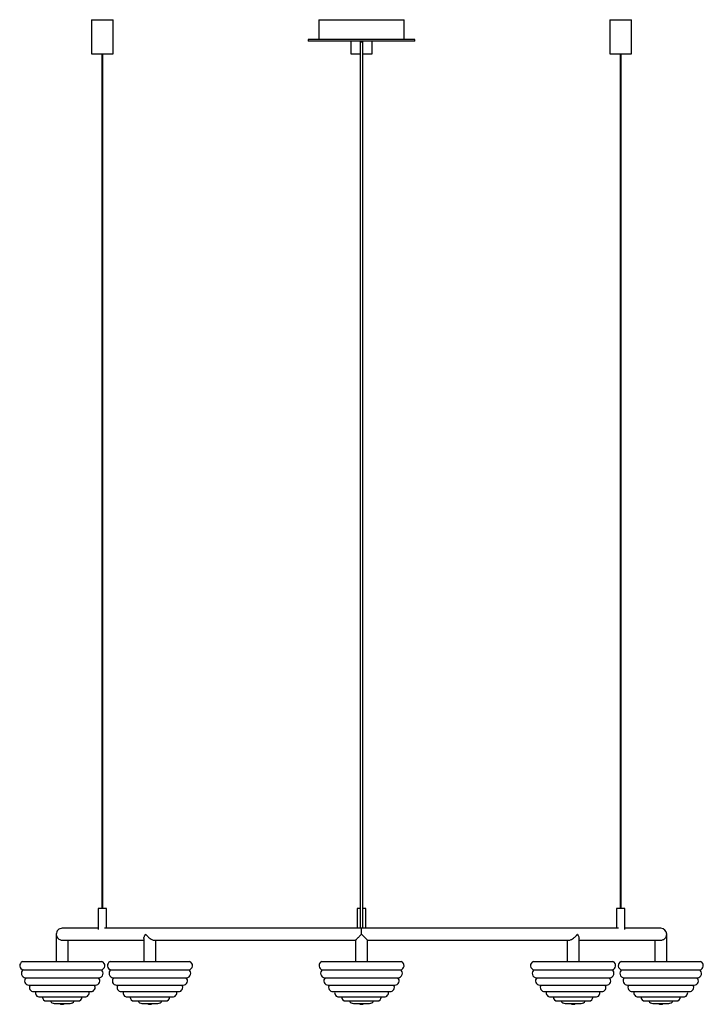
# Model space of a CAD drawing. Header units: millimetres. Extents: x -481 to 318, y -30 to 1122.
import ezdxf

# ---------------------------------------------------------------- set-up
doc = ezdxf.new("R2010")
doc.units = ezdxf.units.MM

msp = doc.modelspace()

# ---------------------------------------------------------------- linework, layer by layer
at = {"color": 7, "linetype": 'Continuous', "lineweight": 25}
for p, q in [((-397.1, 1122.2), (-397.1, 1082.2)), ((-397.1, 1122.2), (-372.1, 1122.2)), ((-372.1, 1082.2), (-372.1, 1122.2)), ((-131.5, 1122.2), (-131.5, 1099.2)), ((-131.5, 1122.2), (-31.5, 1122.2)), ((-31.5, 1099.2), (-31.5, 1122.2)), ((209.1, 1122.2), (209.1, 1082.2)), ((209.1, 1122.2), (234.1, 1122.2)), ((234.1, 1082.2), (234.1, 1122.2)), ((-144, 1099.2), (-144, 1097.2)), ((-19, 1099.2), (-144, 1099.2)), ((-19, 1097.2), (-144, 1097.2)), ((-94, 1097.2), (-94, 1082.2)), ((-69, 1082.2), (-69, 1097.2)), ((-19, 1097.2), (-19, 1099.2)), ((-397.1, 1082.2), (-372.1, 1082.2)), ((-385.1, 1082.2), (-385.1, 82.2)), ((-384.1, 82.2), (-384.1, 1082.2)), ((-94, 1082.2), (-83, 1082.2)), ((-80, 1082.2), (-69, 1082.2)), ((209.1, 1082.2), (234.1, 1082.2)), ((221.1, 1082.2), (221.1, 82.2)), ((222.1, 82.2), (222.1, 1082.2)), ((-389.6, 82.2), (-389.6, 57.7)), ((-379.6, 82.2), (-389.6, 82.2)), ((-379.6, 59.2), (-379.6, 82.2)), ((-86.5, 82.2), (-86.5, 59.2)), ((-83, 82.2), (-86.5, 82.2)), ((-76.5, 82.2), (-80, 82.2)), ((-76.5, 59.2), (-76.5, 82.2)), ((216.6, 82.2), (216.6, 59.2)), ((226.6, 82.2), (216.6, 82.2)), ((226.6, 57.7), (226.6, 82.2)), ((-389.6, 59.2), (-431.5, 59.2)), ((219.1, 59.2), (-382.1, 59.2)), ((268.5, 59.2), (226.6, 59.2)), ((-438.5, 52.2), (-438.5, 20.2)), ((-336, 47.4), (-336, 20.2)), ((173, 20.2), (173, 47.3)), ((275.5, 20.2), (275.5, 52.2)), ((-431.4, 45.2), (-336, 45.2)), ((-424.5, 20.2), (-424.5, 45.2)), ((-324, 45.2), (-88.4, 45.2)), ((-322, 20.2), (-322, 45.2)), ((-88.5, 45.3), (-88.5, 20.2)), ((-74.5, 20.2), (-74.5, 45.3)), ((-74.5, 45.2), (161, 45.2)), ((159, 45.2), (159, 20.2)), ((173, 45.2), (268.4, 45.2)), ((261.5, 45.2), (261.5, 20.2)), ((-477.9, 20.2), (-385, 20.2)), ((-375.4, 20.2), (-282.5, 20.2)), ((-127.9, 20.2), (-35, 20.2)), ((119.6, 20.2), (212.4, 20.2)), ((222.1, 20.2), (315, 20.2)), ((-476.9, 10.6), (-386.1, 10.6)), ((-474.3, 1.3), (-388.7, 1.3)), ((-374.4, 10.6), (-283.5, 10.6)), ((-371.8, 1.3), (-286.2, 1.3)), ((-126.9, 10.6), (-36.1, 10.6)), ((-124.3, 1.3), (-38.7, 1.3)), ((120.6, 10.6), (211.4, 10.6)), ((123.2, 1.3), (208.8, 1.3)), ((223.1, 10.6), (313.9, 10.6)), ((225.7, 1.3), (311.3, 1.3)), ((-470.5, -7.3), (-392.5, -7.3)), ((-367.9, -7.3), (-290, -7.3)), ((-120.5, -7.3), (-42.5, -7.3)), ((127, -7.3), (205, -7.3)), ((229.5, -7.3), (307.5, -7.3)), ((-464.9, -14.9), (-398, -14.9)), ((-457.9, -21.2), (-405, -21.2)), ((-362.4, -14.9), (-295.5, -14.9)), ((-355.4, -21.2), (-302.5, -21.2)), ((-114.9, -14.9), (-48, -14.9)), ((-107.9, -21.2), (-55, -21.2)), ((132.6, -14.9), (199.4, -14.9)), ((139.5, -21.2), (192.4, -21.2)), ((235.1, -14.9), (302, -14.9)), ((242.1, -21.2), (295, -21.2)), ((-449.8, -25.9), (-413.2, -25.9)), ((-440.8, -28.8), (-422.1, -28.8)), ((-347.3, -25.9), (-310.7, -25.9)), ((-338.3, -28.8), (-319.6, -28.8)), ((-99.8, -25.9), (-63.2, -25.9)), ((-90.8, -28.8), (-72.1, -28.8)), ((147.7, -25.9), (184.3, -25.9)), ((156.6, -28.8), (175.4, -28.8)), ((250.2, -25.9), (286.8, -25.9)), ((259.2, -28.8), (277.9, -28.8))]:
    msp.add_line(p, q, dxfattribs=at)
at = {"color": 8, "linetype": 'Continuous', "lineweight": 25}
msp.add_line((-81.5, 52.2), (-81.5, 59.2), dxfattribs=at)
at = {"color": 7, "linetype": 'Continuous', "lineweight": 25, "flags": 128}
msp.add_lwpolyline([(-83, 1097.2), (-82.9, 1096.9), (-82.5, 1096.7), (-82.1, 1096.5), (-81.5, 1096.5), (-80.9, 1096.5), (-80.4, 1096.7), (-80.1, 1096.9), (-80, 1097.2)], dxfattribs=at)
at = {"color": 7, "linetype": 'Continuous', "lineweight": 25}
for centre, radius, start, end in [((-431.5, 52.2), 7, 90, 180.0724), ((268.5, 52.2), 7, 0.0229, 90), ((-476.2, 15.5), 5, 109.8211, 262.1789), ((-386.7, 15.5), 5, 277.8211, 70.1789), ((-373.7, 15.5), 5, 109.8211, 262.1789), ((-284.2, 15.5), 5, 277.8211, 70.1789), ((-126.2, 15.5), 5, 109.8211, 262.1789), ((-36.7, 15.5), 5, 277.8211, 70.1789), ((121.2, 15.5), 5, 109.8211, 262.1789), ((210.8, 15.5), 5, 277.8211, 70.1789), ((223.8, 15.5), 5, 109.8211, 262.1789), ((313.3, 15.5), 5, 277.8211, 70.1789), ((-474.3, 6.3), 5, 121.8211, 270), ((-470.5, -2.3), 5, 133.8211, 270), ((-392.5, -2.3), 5, 270, 46.1789), ((-388.7, 6.3), 5, 270, 58.1789), ((-371.8, 6.3), 5, 121.8211, 270), ((-367.9, -2.3), 5, 133.8211, 270), ((-290, -2.3), 5, 270, 46.1789), ((-286.2, 6.3), 5, 270, 58.1789), ((-124.3, 6.3), 5, 121.8211, 270), ((-120.5, -2.3), 5, 133.8211, 270), ((-42.5, -2.3), 5, 270, 46.1789), ((-38.7, 6.3), 5, 270, 58.1789), ((123.2, 6.3), 5, 121.8211, 270), ((127, -2.3), 5, 133.8211, 270), ((205, -2.3), 5, 270, 46.1789), ((208.8, 6.3), 5, 270, 58.1789), ((225.7, 6.3), 5, 121.8211, 270), ((229.5, -2.3), 5, 133.8211, 270), ((307.5, -2.3), 5, 270, 46.1789), ((311.3, 6.3), 5, 270, 58.1789), ((-464.9, -9.9), 5, 148.5217, 270), ((-398, -9.9), 5, 270, 31.4783), ((-362.4, -9.9), 5, 148.5217, 270), ((-295.5, -9.9), 5, 270, 31.4783), ((-114.9, -9.9), 5, 148.5217, 270), ((-48, -9.9), 5, 270, 31.4783), ((132.6, -9.9), 5, 148.5217, 270), ((199.4, -9.9), 5, 270, 31.4783), ((235.1, -9.9), 5, 148.5217, 270), ((302, -9.9), 5, 270, 31.4783), ((-457.9, -16.2), 5, 164.9906, 270), ((-449.8, -20.9), 5, 183.3964, 270), ((-413.2, -20.9), 5, 270, 356.6036), ((-405, -16.2), 5, 270, 15.0094), ((-355.4, -16.2), 5, 164.9906, 270), ((-347.3, -20.9), 5, 183.3964, 270), ((-310.7, -20.9), 5, 270, 356.6036), ((-302.5, -16.2), 5, 270, 15.0094), ((-107.9, -16.2), 5, 164.9906, 270), ((-99.8, -20.9), 5, 183.3964, 270), ((-63.2, -20.9), 5, 270, 356.6036), ((-55, -16.2), 5, 270, 15.0094), ((139.5, -16.2), 5, 164.9906, 270), ((147.7, -20.9), 5, 183.3964, 270), ((184.3, -20.9), 5, 270, 356.6036), ((192.4, -16.2), 5, 270, 15.0094), ((242.1, -16.2), 5, 164.9906, 270), ((250.2, -20.9), 5, 183.3964, 270), ((286.8, -20.9), 5, 270, 356.6036), ((295, -16.2), 5, 270, 15.0094), ((-440.8, -23.8), 5, 204.745, 270), ((-431.5, -24.8), 5, 233.4491, 306.5509), ((-422.1, -23.8), 5, 270, 335.255), ((-338.3, -23.8), 5, 204.745, 270), ((-329, -24.8), 5, 233.4491, 306.5509), ((-319.6, -23.8), 5, 270, 335.255), ((-90.8, -23.8), 5, 204.745, 270), ((-81.5, -24.8), 5, 233.4491, 306.5509), ((-72.1, -23.8), 5, 270, 335.255), ((156.6, -23.8), 5, 204.745, 270), ((166, -24.8), 5, 233.4491, 306.5509), ((175.4, -23.8), 5, 270, 335.255), ((259.2, -23.8), 5, 204.745, 270), ((268.5, -24.8), 5, 233.4491, 306.5509), ((277.9, -23.8), 5, 270, 335.255)]:
    msp.add_arc(centre, radius, start, end, dxfattribs=at)
for points, knots in [([(-83, 1097.2), (-83, 1093.4), (-83, 1086.1), (-83, 1075.4), (-83, 1065.7), (-83, 1057.5), (-83, 1050.8), (-83, 1045.3), (-83, 1040.5), (-83, 1032.1), (-83, 1019.9), (-83, 1002.3), (-83, 983.3), (-83, 962.9), (-83, 939.8), (-83, 913.9), (-83, 885.3), (-83, 856.4), (-83, 827.4), (-83, 798.2), (-83, 769), (-83, 739.7), (-83, 710.4), (-83, 681.2), (-83, 653.7), (-83, 627.9), (-83, 603.9), (-83, 580.1), (-83, 556.6), (-83, 533.3), (-83, 511.6), (-83, 491.2), (-83, 472.3), (-83, 453.9), (-83, 435.9), (-83, 418.4), (-83, 401.6), (-83, 385.4), (-83, 370), (-83, 355.2), (-83, 340.9), (-83, 327.1), (-83, 313.7), (-83, 300.7), (-83, 286.1), (-83, 270.1), (-83, 252.3), (-83, 234.3), (-83, 215.9), (-83, 199.9), (-83, 186.7), (-83, 176.5), (-83, 166), (-83, 155.4), (-83, 146.8), (-83, 140.5), (-83, 136.4), (-83, 132.4), (-83, 128.1), (-83, 123.2), (-83, 117.4), (-83, 110.8), (-83, 103.5), (-83, 95.3), (-83, 86.2), (-83, 76), (-83, 66.9), (-83, 61.1), (-83, 59.2)], [0, 0, 0, 0, 0.0109339, 0.0209202, 0.029932, 0.0379459, 0.0435293, 0.048476, 0.0527788, 0.0567025, 0.0709568, 0.0856064, 0.1032208, 0.1208332, 0.1384493, 0.1624679, 0.1864868, 0.2105076, 0.2345274, 0.2585452, 0.2825627, 0.3065806, 0.3305955, 0.3546078, 0.3786186, 0.3986267, 0.418631, 0.4386338, 0.4586329, 0.4786286, 0.4986203, 0.5157529, 0.5328818, 0.5500065, 0.567128, 0.5842416, 0.6013524, 0.6184504, 0.6355538, 0.6526631, 0.6697882, 0.6869226, 0.7040677, 0.7212179, 0.7383753, 0.7623969, 0.7864193, 0.8104384, 0.8344457, 0.8584362, 0.8704249, 0.8824078, 0.894381, 0.9063406, 0.9177921, 0.9221576, 0.9264011, 0.9305232, 0.9346521, 0.9395504, 0.9453495, 0.9520582, 0.9590182, 0.9667683, 0.9753289, 0.984728, 0.9950034, 1, 1, 1, 1]), ([(-80, 59.2), (-80, 60.9), (-80, 66.1), (-80, 74.5), (-80, 84), (-80, 92.3), (-80, 99.6), (-80, 105.9), (-80, 112), (-80, 118), (-80, 124.2), (-80, 130.5), (-80, 140), (-80, 152.5), (-80, 167.6), (-80, 182.1), (-80, 196.1), (-80, 209.7), (-80, 225.3), (-80, 242.9), (-80, 262.5), (-80, 280.5), (-80, 297), (-80, 312.1), (-80, 327.7), (-80, 343.9), (-80, 360.7), (-80, 377.5), (-80, 394.2), (-80, 410.7), (-80, 427.9), (-80, 445.7), (-80, 463.9), (-80, 482.7), (-80, 502.8), (-80, 524.5), (-80, 547.6), (-80, 571), (-80, 594.7), (-80, 618.7), (-80, 644.4), (-80, 671.8), (-80, 701.1), (-80, 730.3), (-80, 759.6), (-80, 788.9), (-80, 818.1), (-80, 847.2), (-80, 876.1), (-80, 904.8), (-80, 928.2), (-80, 946.4), (-80, 959.5), (-80, 972.6), (-80, 985.4), (-80, 997.9), (-80, 1007.7), (-80, 1014.9), (-80, 1019.8), (-80, 1025.2), (-80, 1031.2), (-80, 1038.4), (-80, 1046.4), (-80, 1055.2), (-80, 1064.6), (-80, 1074.9), (-80, 1085.9), (-80, 1093.4), (-80, 1097.2)], [0, 0, 0, 0, 0.004369, 0.013966, 0.022636, 0.030414, 0.037325, 0.043388, 0.048618, 0.054873, 0.061142, 0.067498, 0.073943, 0.090648, 0.107402, 0.124176, 0.14096, 0.157757, 0.174561, 0.200981, 0.227411, 0.253842, 0.273862, 0.293879, 0.313885, 0.333879, 0.353855, 0.373817, 0.39092, 0.408028, 0.425146, 0.442266, 0.459394, 0.476525, 0.49366, 0.513654, 0.533653, 0.553655, 0.573661, 0.59367, 0.61368, 0.637696, 0.661714, 0.685733, 0.709755, 0.733779, 0.757803, 0.781826, 0.805852, 0.829878, 0.853902, 0.865115, 0.876325, 0.887538, 0.89875, 0.909765, 0.92018, 0.924569, 0.928842, 0.93331, 0.938742, 0.945163, 0.95256, 0.960414, 0.969104, 0.978613, 0.98892, 1, 1, 1, 1]), ([(-438.5, 52.2), (-438.5, 52.2), (-438.5, 51.7), (-438.4, 50.6), (-437.7, 48.9), (-436.5, 47.2), (-434.7, 45.9), (-432.9, 45.3), (-431.8, 45.3), (-431.3, 45.3)], [0, 0, 0, 0, 0.001249, 0.166109, 0.33579, 0.573018, 0.748365, 0.887843, 1, 1, 1, 1]), ([(-335.9, 47.4), (-335.9, 47.5), (-336, 47.9), (-335.7, 48.9), (-335.1, 50.4), (-334.4, 51.6), (-333.9, 52.2), (-333.9, 52.2)], [0, 0, 0, 0, 0.095821, 0.349099, 0.609546, 0.997697, 1, 1, 1, 1]), ([(-333.9, 52.2), (-333.9, 52.2), (-333.5, 51.7), (-332.7, 50.6), (-331, 48.9), (-328.9, 47.2), (-326.8, 45.9), (-325.1, 45.3), (-324.3, 45.3), (-323.9, 45.3)], [0, 0, 0, 0, 0.00125, 0.166276, 0.336127, 0.573594, 0.749117, 0.888735, 1, 1, 1, 1]), ([(-88.4, 45.3), (-88.5, 45.3), (-88.5, 45.2), (-88.2, 45.6), (-87.4, 46.3), (-86.2, 47.5), (-84.8, 48.9), (-83.3, 50.4), (-82.2, 51.6), (-81.5, 52.2), (-81.5, 52.2)], [0, 0, 0, 0, 0.037669, 0.163881, 0.296586, 0.501764, 0.64133, 0.784845, 0.998731, 1, 1, 1, 1]), ([(-81.5, 52.2), (-81.5, 52.2), (-81, 51.7), (-79.9, 50.6), (-78.1, 48.9), (-76.4, 47.2), (-75.2, 45.9), (-74.5, 45.3), (-74.5, 45.3), (-74.5, 45.3)], [0, 0, 0, 0, 0.001255, 0.166872, 0.337332, 0.57565, 0.751802, 0.89192, 1, 1, 1, 1]), ([(161, 45.3), (161.1, 45.3), (161.6, 45.2), (162.8, 45.6), (164.6, 46.3), (166.4, 47.5), (168, 48.9), (169.5, 50.4), (170.5, 51.6), (170.9, 52.2), (170.9, 52.2)], [0, 0, 0, 0, 0.045501, 0.170686, 0.302311, 0.505819, 0.644249, 0.786596, 0.998741, 1, 1, 1, 1]), ([(170.9, 52.2), (171, 52.2), (171.3, 51.7), (172, 50.6), (172.8, 48.9), (172.9, 47.9), (172.9, 47.3)], [0, 0, 0, 0, 0.0022993, 0.3057738, 0.6181218, 1, 1, 1, 1]), ([(268.4, 45.3), (268.6, 45.3), (269.4, 45.2), (270.7, 45.6), (272.4, 46.3), (273.8, 47.5), (274.7, 48.9), (275.3, 50.4), (275.5, 51.6), (275.5, 52.2), (275.5, 52.2)], [0, 0, 0, 0, 0.048234, 0.173061, 0.304309, 0.507234, 0.645267, 0.787208, 0.998745, 1, 1, 1, 1])]:
    msp.add_open_spline(points, degree=3, knots=knots, dxfattribs=at)

doc.saveas('drawing.dxf')
